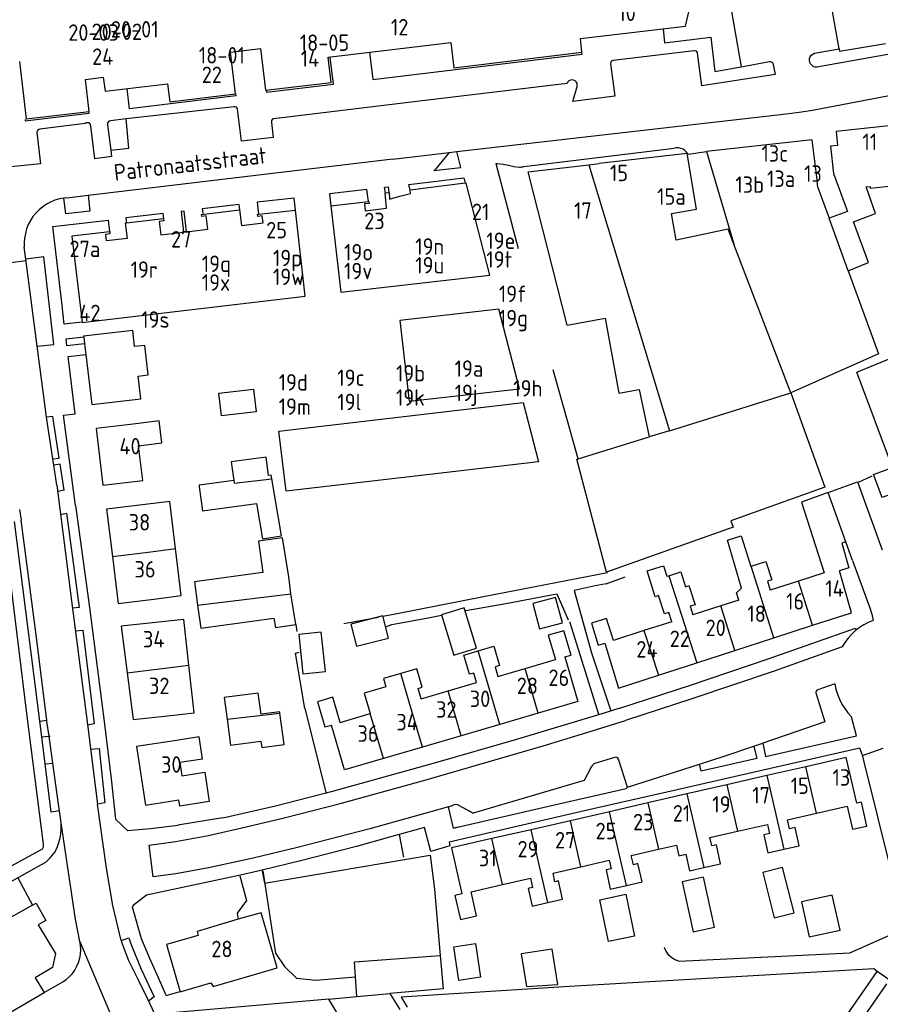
# Model space of a CAD drawing. Header units: metres. Extents: x 233829 to 239427, y 444283 to 448222.
# Tile 38 of 171: x 235729 to 235860, y 444764 to 444913. Entities that reach past the tile are written whole.
import ezdxf

# ---------------------------------------------------------------- set-up
doc = ezdxf.new("R2010")
doc.units = ezdxf.units.M
doc.header["$MEASUREMENT"] = 0
for name, color, linetype in [('DAKRAND', 4, 'Continuous'), ('DAKRAND-BYG', 4, 'Continuous'), ('HEG', 253, 'Continuous'), ('HOOFDGEBOUW', 4, 'Continuous'), ('HUISNUMMER', 253, 'Continuous'), ('KANTVERH', 253, 'Continuous'), ('MUUR', 253, 'Continuous'), ('RASTER', 253, 'Continuous'), ('STRAATNAAM', 253, 'Continuous'), ('TUSSENMUUR', 253, 'Continuous')]:
    doc.layers.add(name, color=color, linetype=linetype)
doc.styles.get("Standard").update_dxf_attribs({"font": 'iso.shx'})

msp = doc.modelspace()

# ---------------------------------------------------------------- linework, layer by layer
at = {"layer": 'DAKRAND'}
for p, q in [((235854.36, 444833.86), (235851.64, 444841.36)), ((235779.94, 444764.72), (235779.74, 444767.73)), ((235779.33, 444758.34), (235775.68, 444764.3)), ((235784.98, 444765.17), (235786.48, 444762.73))]:
    msp.add_line(p, q, dxfattribs=at)
for points in [[(235854.72, 444875.08), (235857.81, 444876.36), (235855.52, 444882.53), (235858.87, 444883.78), (235857.43, 444887.85), (235858.04, 444887.92), (235858.07, 444887.66), (235861.89, 444888.07), (235861.59, 444890.85)], [(235746.74, 444848.49), (235750.31, 444848.92), (235749.91, 444852.25), (235746.35, 444851.82)], [(235851.64, 444841.36), (235847.6, 444839.9), (235851.04, 444829.13)], [(235752.38, 444832.83), (235751.51, 444839.98), (235747.75, 444839.52)], [(235838.08, 444824.98), (235837.73, 444826.09), (235838.45, 444826.82), (235836.33, 444834.12), (235838.41, 444834.78), (235839.89, 444830.13), (235839.93, 444830.14)], [(235749.5, 444825.22), (235753.26, 444825.68), (235752.38, 444832.83)], [(235827.86, 444821.72), (235827.42, 444823.11), (235826.76, 444822.91), (235825.87, 444825.68), (235825.36, 444825.52), (235824.1, 444829.44), (235826.59, 444830.24), (235827.11, 444828.63), (235827.4, 444828.72)], [(235839.93, 444830.14), (235842.18, 444830.86), (235843.07, 444828.09), (235842.41, 444827.88), (235842.85, 444826.51)], [(235827.4, 444828.72), (235829.23, 444829.31), (235829.95, 444827.04), (235830.48, 444827.21), (235831.41, 444824.31), (235830.66, 444824.07), (235831.08, 444822.75)], [(235754.41, 444815.13), (235753.65, 444822.06), (235749.84, 444821.64)], [(235798.42, 444817.29), (235800.79, 444817.99), (235801.65, 444815.04), (235800.99, 444814.84), (235801.41, 444813.4)], [(235798.17, 444812.45), (235797.74, 444813.91), (235797.08, 444813.72), (235796.22, 444816.65), (235798.42, 444817.29)], [(235751.65, 444807.45), (235755.2, 444807.84), (235754.41, 444815.13)], [(235786.64, 444813.84), (235784.01, 444813.07), (235784.38, 444811.81), (235781.09, 444810.85), (235782, 444807.74)], [(235789.74, 444810), (235789.29, 444811.56), (235789.9, 444811.74), (235789.08, 444814.55), (235786.64, 444813.84)], [(235777.43, 444806.4), (235776.31, 444810.23), (235773.98, 444809.54), (235775.1, 444805.72), (235776.09, 444806.01)], [(235842.42, 444790.9), (235842.73, 444789.52), (235841.85, 444789.33), (235842.48, 444786.56), (235844.91, 444787.11)], [(235844.91, 444787.11), (235847.26, 444787.64), (235846.63, 444790.42), (235845.77, 444790.22), (235845.46, 444791.59)], [(235832.74, 444784.33), (235835.3, 444784.91), (235834.65, 444787.77), (235833.97, 444787.62), (235833.67, 444788.91)], [(235828.58, 444787.76), (235828.94, 444786.13), (235829.98, 444786.37), (235830.56, 444783.84), (235832.74, 444784.33)], [(235818.36, 444785.44), (235818.65, 444784.13), (235817.87, 444783.96), (235818.52, 444781.06), (235820.98, 444781.62)], [(235820.98, 444781.62), (235823.34, 444782.15), (235822.71, 444784.93), (235822.02, 444784.77), (235821.7, 444786.19)], [(235809.01, 444779.01), (235811.24, 444779.52), (235810.61, 444782.29), (235810.1, 444782.18), (235809.8, 444783.49)], [(235806.36, 444782.71), (235806.67, 444781.3), (235806, 444781.15), (235806.61, 444778.46), (235809.01, 444779.01)], [(235795.94, 444780.34), (235794.88, 444780.1), (235795.71, 444776.42), (235798.18, 444776.98), (235797.34, 444780.66)], [(235764.38, 444768.05), (235767.85, 444769.06), (235765.4, 444777.47), (235761.93, 444776.46)], [(235779.74, 444767.73), (235779.6, 444769.97), (235792.64, 444770.95), (235793.08, 444765.88), (235784.98, 444765.17)], [(235775.68, 444764.3), (235775.66, 444764.33), (235779.94, 444764.72)]]:
    msp.add_lwpolyline(points, dxfattribs=at)
at = {"layer": 'DAKRAND-BYG'}
for p, q in [((235768.48, 444834.78), (235767.02, 444843.45)), ((235770.67, 444821.31), (235769.93, 444825.96)), ((235760.22, 444806.92), (235760.74, 444802.95))]:
    msp.add_line(p, q, dxfattribs=at)
for points in [[(235861.44, 444845.16), (235856.02, 444859.69), (235873.15, 444866.71), (235878.94, 444851.32), (235865.1, 444846.11)], [(235759.37, 444853.05), (235758.95, 444856.49), (235764.23, 444857.09), (235764.64, 444853.65), (235759.37, 444853.05)], [(235767.02, 444843.45), (235766.93, 444844), (235766.53, 444843.94), (235766.15, 444846.75), (235760.85, 444846.04), (235761.23, 444843.19)], [(235866.27, 444843), (235859.85, 444840.6), (235858.55, 444844.08), (235861.44, 444845.16)], [(235761.23, 444843.19), (235755.96, 444842.48), (235755.99, 444842.21)], [(235755.99, 444842.21), (235756.48, 444838.6), (235764.71, 444839.71), (235765.62, 444834.3), (235768.48, 444834.78)], [(235769.93, 444825.96), (235769.85, 444826.42), (235769.62, 444828.55), (235768.65, 444834.46), (235765.01, 444833.96), (235765.66, 444829.19), (235755.26, 444827.76), (235755.74, 444824.24)], [(235811.23, 444821.57), (235810.19, 444825.42), (235806.73, 444824.48), (235807.77, 444820.63), (235811.23, 444821.57)], [(235755.74, 444824.24), (235756.23, 444820.72), (235767.34, 444822.25)], [(235794.73, 444816.62), (235798.17, 444817.68), (235796.28, 444823.84), (235792.84, 444822.78), (235794.73, 444816.62)], [(235779.02, 444821.34), (235779.89, 444817.98), (235784.75, 444819.23), (235783.89, 444822.59), (235779.02, 444821.34)], [(235767.34, 444822.25), (235767.57, 444820.82), (235770.67, 444821.31)], [(235775.17, 444814.13), (235774.55, 444820.11), (235771.13, 444819.75), (235771.75, 444813.77), (235775.17, 444814.13)], [(235768.26, 444807.82), (235768.24, 444808.03), (235765.39, 444807.66), (235764.97, 444810.86), (235759.8, 444810.19), (235760.22, 444806.92)], [(235760.74, 444802.95), (235765.37, 444803.55), (235765.49, 444802.58), (235768.89, 444803.02), (235768.26, 444807.82)], [(235844.73, 444784.32), (235841.71, 444783.56), (235843.44, 444776.68), (235846.46, 444777.43), (235844.73, 444784.32)], [(235829.47, 444782.16), (235831.14, 444774.58), (235834.35, 444775.29), (235832.68, 444782.87), (235829.47, 444782.16)], [(235820.87, 444780.26), (235822.19, 444773.92), (235818.24, 444773.1), (235816.92, 444779.44), (235820.87, 444780.26)], [(235852.29, 444780.14), (235847.59, 444779.1), (235848.75, 444773.79), (235853.46, 444774.82), (235852.29, 444780.14)], [(235798.01, 444772.77), (235798.78, 444767.66), (235795.47, 444767.16), (235794.7, 444772.27), (235798.01, 444772.77)], [(235805.76, 444766.26), (235810.54, 444766.55), (235809.66, 444771.94), (235804.98, 444771.21), (235805.76, 444766.26)]]:
    msp.add_lwpolyline(points, dxfattribs=at)
at = {"layer": 'HEG'}
msp.add_line((235791.78, 444781.06), (235792.64, 444770.97), dxfattribs=at)
for points in [[(235817.88, 444827.47), (235816.21, 444827.17), (235813.04, 444826.44), (235815.65, 444816.96)], [(235796.42, 444823.4), (235796.53, 444823.42), (235802.63, 444824.47), (235810.4, 444825.97), (235812.11, 444821.98)], [(235784.31, 444820.93), (235785.3, 444821.27), (235790.82, 444822.29), (235792.86, 444822.7)], [(235772.03, 444808.5), (235770.63, 444816.95), (235771.18, 444817.1)], [(235859.13, 444768.54), (235858.58, 444768.92), (235812.3, 444766.23), (235786.68, 444764.64), (235787.61, 444763.08)], [(235812.82, 444720.86), (235821.8, 444708.11), (235841.32, 444697.5), (235865.44, 444685.02), (235870.6, 444733.77), (235870.57, 444734.84), (235864.68, 444766.95), (235862.42, 444768.39), (235861.41, 444766.95), (235859.13, 444768.54)]]:
    msp.add_lwpolyline(points, dxfattribs=at)
at = {"layer": 'HOOFDGEBOUW'}
for p, q in [((235815.24, 444891.2), (235816.8, 444891.38)), ((235852.47, 444889.87), (235854.58, 444884.1)), ((235796.44, 444888.39), (235788.05, 444887.37)), ((235850.1, 444887.76), (235849.96, 444888.92)), ((235784.3, 444886.94), (235784.8, 444886.99)), ((235850.1, 444887.76), (235851.8, 444883.09)), ((235775.99, 444884.98), (235781.71, 444885.64)), ((235765.02, 444883.69), (235770.61, 444884.32)), ((235827.83, 444883.79), (235831.64, 444884.44)), ((235854.58, 444884.1), (235851.8, 444883.09)), ((235750.55, 444883), (235744.93, 444882.34)), ((235753.59, 444880.96), (235754.07, 444881.02)), ((235738.41, 444865.04), (235738.53, 444864)), ((235738.53, 444864), (235738.73, 444862.36)), ((235813.65, 444846.49), (235824.44, 444849.81)), ((235854.36, 444833.86), (235853.75, 444833.67)), ((235853.75, 444833.67), (235854.82, 444829.91)), ((235854.82, 444829.91), (235853.39, 444829.44)), ((235851.04, 444829.13), (235847.14, 444827.88)), ((235855.2, 444823.08), (235853.39, 444829.44)), ((235847.14, 444827.88), (235842.85, 444826.51)), ((235835.35, 444824.11), (235831.08, 444822.75)), ((235838.08, 444824.98), (235835.35, 444824.11)), ((235849.29, 444821.17), (235855.2, 444823.08)), ((235827.86, 444821.72), (235823.64, 444820.37)), ((235843.38, 444819.26), (235849.29, 444821.17)), ((235823.64, 444820.37), (235819, 444818.88)), ((235837.47, 444817.35), (235843.38, 444819.26)), ((235831.68, 444815.48), (235837.47, 444817.35)), ((235805.56, 444814.61), (235810.16, 444815.95)), ((235825.83, 444813.59), (235831.68, 444815.48)), ((235801.41, 444813.4), (235805.56, 444814.61)), ((235793.85, 444811.19), (235798.17, 444812.45)), ((235789.74, 444810), (235793.85, 444811.19)), ((235777.43, 444806.4), (235782, 444807.74)), ((235807.56, 444807.82), (235801.7, 444806.1)), ((235801.7, 444806.1), (235795.85, 444804.38)), ((235795.85, 444804.38), (235789.93, 444802.64)), ((235755.98, 444804.19), (235752.53, 444803.66)), ((235756.48, 444800.88), (235755.98, 444804.19)), ((235789.93, 444802.64), (235784.01, 444800.91)), ((235753.03, 444800.36), (235756.48, 444800.88)), ((235753.03, 444800.36), (235753.35, 444798.3)), ((235842.35, 444798.31), (235836.26, 444796.91)), ((235848.25, 444799.66), (235842.35, 444798.31)), ((235836.26, 444796.91), (235830.18, 444795.52)), ((235830.18, 444795.52), (235824.25, 444794.16)), ((235824.25, 444794.16), (235818.41, 444792.83)), ((235818.41, 444792.83), (235812.44, 444791.46)), ((235845.46, 444791.59), (235849.87, 444792.59)), ((235849.87, 444792.59), (235854.57, 444793.66)), ((235812.44, 444791.46), (235806.48, 444790.09)), ((235837.88, 444789.87), (235842.42, 444790.9)), ((235806.48, 444790.09), (235800.51, 444788.73)), ((235833.67, 444788.91), (235837.88, 444789.87)), ((235821.7, 444786.19), (235825.86, 444787.14)), ((235825.86, 444787.14), (235828.58, 444787.76)), ((235814.05, 444784.46), (235818.36, 444785.44)), ((235809.8, 444783.49), (235814.05, 444784.46)), ((235802.11, 444781.74), (235806.36, 444782.71)), ((235797.34, 444780.66), (235802.11, 444781.74))]:
    msp.add_line(p, q, dxfattribs=at)
for points in [[(235728.63, 444906.9), (235729.68, 444898.17), (235739.25, 444899.32), (235738.67, 444904.19), (235741.39, 444904.51), (235741.65, 444902.38), (235751.18, 444903.52), (235751.51, 444900.79), (235761.49, 444901.98), (235760.73, 444908.32), (235765.32, 444908.87), (235766.08, 444902.53), (235776.06, 444903.73), (235775.6, 444907.55), (235794.24, 444909.79), (235794.7, 444905.97), (235814.21, 444908.31), (235813.96, 444910.39), (235829.95, 444912.31), (235831.64, 444919.52)], [(235861.59, 444890.85), (235860.91, 444897.14), (235852.87, 444896.28), (235853.1, 444894.16), (235852.03, 444894.04), (235852.47, 444889.87)], [(235849.96, 444888.92), (235849.24, 444894.98), (235833.16, 444893.25), (235837.38, 444878.99)], [(235831.64, 444884.44), (235830.2, 444892.93), (235816.8, 444891.38)], [(235811.95, 444866.83), (235806.04, 444890.14), (235815.24, 444891.2)], [(235775.99, 444884.98), (235777.53, 444871.85), (235800.17, 444874.44), (235796.57, 444888.41), (235796.44, 444888.39)], [(235781.71, 444885.64), (235781.78, 444885.64), (235781.82, 444885.33), (235781.13, 444885.25), (235781.25, 444884.21), (235784.48, 444884.59), (235784.25, 444886.94), (235784.3, 444886.94)], [(235784.8, 444886.99), (235784.86, 444886.99), (235784.95, 444886), (235786.48, 444886.41), (235788.11, 444886.85), (235788.05, 444887.37)], [(235738.15, 444867.28), (235738.15, 444867.21), (235772.09, 444871.2), (235770.61, 444884.32)], [(235754.07, 444881.02), (235757.29, 444881.4), (235757.05, 444883.44), (235756.37, 444883.36), (235756.33, 444883.67), (235762.11, 444884.35)], [(235762.11, 444884.35), (235762.41, 444881.97), (235765.7, 444882.39), (235765.56, 444883.43), (235764.88, 444883.35), (235764.83, 444883.67), (235765.02, 444883.69)], [(235837.38, 444878.99), (235836.46, 444881.39), (235828.56, 444879.74), (235827.83, 444883.79)], [(235744.93, 444882.34), (235744.74, 444882.32), (235745.02, 444879.99), (235741.89, 444879.63), (235741.77, 444880.65), (235742.45, 444880.73), (235742.41, 444881.04), (235742.33, 444881.03)], [(235750.55, 444883), (235750.58, 444882.68), (235749.89, 444882.59), (235750.13, 444880.55), (235753.59, 444880.96)], [(235742.33, 444881.03), (235736.61, 444880.36), (235738.15, 444867.28)], [(235854.72, 444875.08), (235859.33, 444862.44), (235845.99, 444856.53)], [(235787.9, 444855.26), (235804.71, 444857.11), (235801.55, 444869.27), (235786.48, 444867.5), (235787.9, 444855.26)], [(235811.95, 444866.83), (235817.75, 444867.89), (235819.82, 444856.47), (235822.93, 444857.04), (235824.44, 444849.81)], [(235738.73, 444862.36), (235739.62, 444854.73), (235747.1, 444855.6), (235746.69, 444859.07), (235748.23, 444859.25), (235747.71, 444863.74), (235746.14, 444863.55), (235745.86, 444865.99), (235738.4, 444865.12), (235738.41, 444865.04)], [(235845.99, 444856.53), (235851.17, 444842.16), (235836.85, 444837.07), (235837.2, 444836.11), (235817.93, 444829.27), (235813.44, 444846.42), (235813.65, 444846.49)], [(235768.09, 444850.7), (235805.24, 444855.03), (235807.59, 444846.02), (235769.23, 444841.56), (235768.09, 444850.7)], [(235746.35, 444851.82), (235740.3, 444851.1), (235741.34, 444842.49), (235747.38, 444843.21), (235746.74, 444848.49)], [(235747.75, 444839.52), (235741.9, 444838.81), (235742.77, 444831.66)], [(235742.77, 444831.66), (235743.65, 444824.51), (235749.5, 444825.22)], [(235749.84, 444821.64), (235744.12, 444821.02), (235745.02, 444813.93)], [(235819, 444818.88), (235817.92, 444822.22), (235815.64, 444821.48), (235816.66, 444818.13), (235817.66, 444818.46)], [(235811.61, 444816.38), (235812.54, 444816.65), (235811.46, 444820.35), (235809.07, 444819.65), (235810.16, 444815.95)], [(235817.66, 444818.46), (235819.75, 444811.62), (235825.83, 444813.59)], [(235811.61, 444816.38), (235813.6, 444809.59), (235807.56, 444807.82)], [(235745.02, 444813.93), (235745.92, 444806.83), (235751.65, 444807.45)], [(235784.01, 444800.91), (235778.1, 444799.17), (235776.09, 444806.01)], [(235752.53, 444803.66), (235746.45, 444802.74), (235747.81, 444793.84), (235752.9, 444794.62)], [(235856.01, 444794.1), (235854.41, 444801.07), (235848.25, 444799.66)], [(235753.35, 444798.3), (235756.81, 444798.83), (235757.49, 444794.37), (235753.04, 444793.69), (235752.9, 444794.62)], [(235857.55, 444790.65), (235856.72, 444794.26), (235856.01, 444794.1)], [(235854.57, 444793.66), (235855.37, 444790.15), (235857.55, 444790.65)], [(235800.51, 444788.73), (235794.34, 444787.32), (235795.94, 444780.34)], [(235761.93, 444776.46), (235755.65, 444774.63), (235755.83, 444774.02), (235751.01, 444772.62), (235753.1, 444765.44), (235757.76, 444766.8), (235758.11, 444766.22), (235764.38, 444768.05)]]:
    msp.add_lwpolyline(points, dxfattribs=at)
at = {"layer": 'KANTVERH'}
for p, q in [((235853.34, 444908.85), (235852.34, 444914.52)), ((235868.32, 444909.32), (235849.94, 444906.05)), ((235831.27, 444908.52), (235818.95, 444907.07)), ((235849.57, 444908.16), (235853.34, 444908.85)), ((235761.29, 444900.02), (235744.86, 444898.17)), ((235795.16, 444893.21), (235845.27, 444898.95)), ((235738.64, 444897.46), (235731.73, 444896.63)), ((235742.05, 444897.3), (235742.52, 444893.41)), ((235744.86, 444898.17), (235742.5, 444897.91)), ((235785.45, 444892.06), (235794.02, 444893.07)), ((235794.02, 444893.07), (235791.96, 444890.57)), ((235794.02, 444893.07), (235795.16, 444893.21)), ((235830.34, 444892.84), (235833.16, 444893.25)), ((235739.08, 444886.57), (235785.45, 444892.09)), ((235801.12, 444891.42), (235804.5, 444878.48)), ((235735.86, 444886.19), (235735.4, 444886.14)), ((235735.86, 444886.19), (235739.08, 444886.57)), ((235723.94, 444875.91), (235729.64, 444876.65)), ((235731.33, 444863.61), (235729.61, 444876.86)), ((235733.71, 444846.5), (235732.73, 444852.84)), ((235733.71, 444846.5), (235734.68, 444846.6)), ((235733.86, 444845.52), (235733.71, 444846.5)), ((235734.83, 444845.66), (235733.86, 444845.52)), ((235734.33, 444842.5), (235733.86, 444845.52)), ((235735.42, 444841.73), (235734.83, 444845.66)), ((235735.42, 444841.73), (235734.45, 444841.51)), ((235728.64, 444838.79), (235728.9, 444837.14)), ((235731.73, 444806.61), (235727.88, 444836.96)), ((235855.38, 444831.02), (235854.36, 444833.86)), ((235816.75, 444807.63), (235812.35, 444821.72)), ((235815.65, 444816.96), (235818.6, 444808.16)), ((235852.67, 444812.27), (235850.09, 444811.38)), ((235816.75, 444807.63), (235816.76, 444807.59)), ((235731.73, 444806.61), (235732.79, 444806.76)), ((235732.03, 444804.19), (235731.73, 444806.61)), ((235732.03, 444804.19), (235733.13, 444804.29)), ((235733.13, 444804.29), (235733.29, 444804.3)), ((235733.7, 444800.21), (235733.13, 444804.29)), ((235732.55, 444800.09), (235732.03, 444804.19)), ((235856.88, 444801.35), (235860.04, 444802.51)), ((235732.55, 444800.09), (235733.7, 444800.21)), ((235819.14, 444801.09), (235816.17, 444800.17)), ((235821.11, 444796.54), (235832.09, 444800.06)), ((235795.51, 444793.79), (235797.67, 444792.58)), ((235737.14, 444776.5), (235734.96, 444791.15)), ((235787.09, 444785.91), (235786.47, 444789.36)), ((235728.37, 444782.78), (235730.63, 444778.6)), ((235730.63, 444778.6), (235731.2, 444778.91)), ((235731.2, 444778.91), (235732.67, 444776.28)), ((235730.63, 444778.6), (235722.53, 444774.09)), ((235732.67, 444776.28), (235731.49, 444775.6)), ((235737.8, 444773.09), (235737.14, 444776.5)), ((235731.49, 444775.6), (235734.11, 444771.26)), ((235737.8, 444773.09), (235743.58, 444759.45)), ((235734.11, 444771.26), (235733.67, 444769.12)), ((235733.67, 444769.12), (235731.03, 444767.57)), ((235853.22, 444760.07), (235859.13, 444768.54)), ((235731.03, 444767.57), (235732.4, 444765.33)), ((235732.4, 444765.33), (235735.22, 444766.97)), ((235860.53, 444766.67), (235855.83, 444759.86)), ((235645.94, 444714.97), (235732.4, 444765.33))]:
    msp.add_line(p, q, dxfattribs=at)
for points in [[(235840.67, 444921.48), (235840.96, 444919.82), (235837.39, 444919.16), (235836.21, 444918.95), (235838.43, 444906.12), (235842.72, 444906.9)], [(235849.27, 444899.52), (235878.71, 444905.12), (235915.82, 444912.28), (235936.34, 444916.21), (235935.21, 444922.12), (235915.19, 444918.3), (235868.32, 444909.32)], [(235826.55, 444911.9), (235826.77, 444909.76), (235833.82, 444910.6), (235834.44, 444905.39), (235838.43, 444906.12)], [(235853.34, 444908.85), (235853.4, 444908.5), (235860.36, 444909.67)], [(235781.9, 444908.31), (235782.39, 444904.19), (235814.22, 444908.03), (235814.19, 444908.3)], [(235831.8, 444908.18), (235831.74, 444908.35), (235831.61, 444908.48), (235831.45, 444908.54), (235831.27, 444908.52)], [(235843.31, 444906.47), (235843.58, 444904.93), (235832.44, 444903.21), (235831.8, 444908.18)], [(235849.94, 444906.05), (235849.65, 444906.07), (235849.39, 444906.17), (235849.16, 444906.33), (235848.98, 444906.55), (235848.86, 444906.8), (235848.81, 444907.08), (235848.83, 444907.36), (235848.93, 444907.63), (235849.09, 444907.86), (235849.31, 444908.04), (235849.57, 444908.16)], [(235766.2, 444902.55), (235766.22, 444902.26), (235776.39, 444903.47), (235775.91, 444907.59)], [(235818.57, 444906.57), (235819.19, 444901.62), (235812.82, 444900.83), (235813.46, 444903.12)], [(235818.95, 444907.07), (235818.79, 444907.01), (235818.66, 444906.9), (235818.58, 444906.74), (235818.57, 444906.57)], [(235842.72, 444906.9), (235842.88, 444906.9), (235843.03, 444906.85), (235843.17, 444906.76), (235843.26, 444906.63), (235843.31, 444906.47)], [(235811.95, 444903.58), (235789.48, 444900.87), (235767.34, 444898.21)], [(235813.46, 444903.12), (235813.49, 444903.37), (235813.45, 444903.61), (235813.33, 444903.82), (235813.15, 444903.99), (235812.93, 444904.09), (235812.69, 444904.13), (235812.45, 444904.09), (235812.23, 444903.97), (235812.06, 444903.8), (235811.95, 444903.58)], [(235761.49, 444901.98), (235761.53, 444901.69), (235745.37, 444899.71), (235745, 444902.78)], [(235729.52, 444898.07), (235729.52, 444897.89), (235739.26, 444899.07), (235739.23, 444899.32)], [(235761.82, 444899.67), (235761.76, 444899.84), (235761.64, 444899.97), (235761.47, 444900.03), (235761.29, 444900.02)], [(235766.98, 444897.66), (235767.23, 444895.33), (235762.41, 444894.78), (235761.82, 444899.67)], [(235845.27, 444898.95), (235847.27, 444899.2), (235849.27, 444899.52)], [(235739.51, 444897.14), (235739.46, 444897.32), (235739.34, 444897.47), (235739.17, 444897.57), (235738.98, 444897.6), (235738.8, 444897.56), (235738.64, 444897.46)], [(235742.52, 444893.41), (235742.63, 444892.44), (235740.09, 444892.13), (235739.51, 444897.14)], [(235742.5, 444897.91), (235742.34, 444897.86), (235742.2, 444897.77), (235742.1, 444897.63), (235742.05, 444897.47), (235742.05, 444897.3)], [(235742.52, 444893.41), (235745.27, 444893.71), (235744.86, 444898.17)], [(235767.34, 444898.21), (235767.19, 444898.17), (235767.08, 444898.08), (235766.99, 444897.95), (235766.96, 444897.8), (235766.98, 444897.66)], [(235731.3, 444896.14), (235731.86, 444891.33), (235723.3, 444890.5)], [(235731.73, 444896.63), (235731.56, 444896.58), (235731.42, 444896.47), (235731.33, 444896.31), (235731.3, 444896.14)], [(235791.65, 444890.33), (235795.78, 444890.8), (235795.16, 444893.21)], [(235801.12, 444891.42), (235801.37, 444891.42), (235802.21, 444891.32), (235803.03, 444891.13), (235803.85, 444890.93), (235804.69, 444890.85), (235804.86, 444890.86), (235805.03, 444890.88), (235805.2, 444890.91), (235805.37, 444890.93), (235828.21, 444893.74)], [(235830.34, 444892.84), (235830.13, 444893.13), (235829.87, 444893.37), (235829.58, 444893.56), (235829.25, 444893.7), (235828.91, 444893.77), (235828.56, 444893.78), (235828.21, 444893.74)], [(235791.65, 444890.33), (235791.82, 444890.43), (235791.96, 444890.57)], [(235788.05, 444887.37), (235787.86, 444888.22), (235796.23, 444889.21), (235796.44, 444888.39)], [(235781.71, 444885.64), (235781.5, 444887.46), (235775.82, 444886.8), (235775.99, 444884.98)], [(235784.3, 444886.94), (235784.19, 444887.78), (235784.7, 444887.84), (235784.8, 444886.99)], [(235735.4, 444886.14), (235734.71, 444886.01), (235734.03, 444885.81), (235733.38, 444885.54), (235732.76, 444885.21), (235732.17, 444884.82), (235731.63, 444884.37), (235731.13, 444883.87), (235730.69, 444883.32), (235730.3, 444882.73), (235729.98, 444882.1), (235729.72, 444881.44), (235729.53, 444880.77), (235729.41, 444880.07), (235729.36, 444879.37), (235729.37, 444878.66)], [(235739.08, 444886.57), (235739.35, 444884.17), (235735.68, 444883.73), (235735.4, 444886.14)], [(235762.11, 444884.35), (235762.17, 444884.36), (235762.08, 444885.16), (235756.44, 444884.49), (235756.51, 444883.79)], [(235770.61, 444884.32), (235770.43, 444886.15), (235764.8, 444885.5), (235765.02, 444883.69)], [(235750.55, 444883), (235750.6, 444883), (235750.51, 444883.79), (235744.84, 444883.12), (235744.93, 444882.34)], [(235754.07, 444881.02), (235753.7, 444884.17), (235753.22, 444884.12), (235753.59, 444880.96)], [(235738.15, 444867.28), (235735.46, 444866.95), (235735.08, 444870.26), (235733.73, 444881.8), (235742.12, 444882.79), (235742.33, 444881.03)], [(235729.61, 444876.86), (235729.52, 444877.58), (235729.37, 444878.66)], [(235731.33, 444863.61), (235733.86, 444863.88), (235732.32, 444877.23), (235729.61, 444876.86)], [(235738.53, 444864), (235735.86, 444863.68), (235735.74, 444864.73), (235738.41, 444865.04)], [(235732.73, 444852.84), (235732.38, 444855.57), (235731.33, 444863.61)], [(235737.15, 444839.39), (235735.36, 444853.13), (235737.09, 444853.34), (235736.05, 444862.04), (235738.73, 444862.36)], [(235734.68, 444846.6), (235733.73, 444852.95), (235732.73, 444852.84)], [(235734.33, 444842.5), (235736.53, 444824.9), (235738.98, 444806.09), (235740.53, 444793.96)], [(235851.64, 444841.36), (235856.14, 444842.97), (235859.86, 444832.64)], [(235725.66, 444840.92), (235726.18, 444836.74), (235729.77, 444807.37), (235732.24, 444787.89), (235732.24, 444787.44), (235732.08, 444787.13), (235706.36, 444773.05), (235673.93, 444755.01), (235659.11, 444781.53), (235663.1, 444783.85)], [(235737.15, 444839.39), (235739.31, 444823.88), (235741.59, 444806.12), (235742.57, 444797.83), (235742.57, 444797.8), (235743.25, 444791.68), (235745.11, 444789.92)], [(235734.88, 444838.04), (235735.78, 444838.2), (235737.72, 444823.89), (235736.67, 444823.79)], [(235732.79, 444806.76), (235731.08, 444820.48), (235728.9, 444837.14)], [(235855.38, 444831.02), (235858.01, 444823.85), (235858.3, 444822.86), (235858.49, 444821.91)], [(235858.49, 444821.91), (235857.76, 444821.61), (235857.06, 444821.24), (235856.4, 444820.82), (235855.78, 444820.33), (235855.2, 444819.79), (235854.68, 444819.21), (235854.21, 444818.58), (235853.8, 444817.91)], [(235737.12, 444820.32), (235738.27, 444820.41), (235740, 444806.19), (235738.99, 444806.01)], [(235819.97, 444808.59), (235830.7, 444812.07), (235842.51, 444816.05), (235855.83, 444820.74), (235855.94, 444820.47)], [(235853.8, 444817.91), (235843.44, 444814.19), (235830.9, 444809.97), (235820.83, 444806.72)], [(235852.67, 444812.27), (235852.83, 444811.47), (235853.07, 444810.68), (235853.37, 444809.92), (235853.74, 444809.2), (235854.17, 444808.5), (235854.67, 444807.85), (235855.22, 444807.25)], [(235849.81, 444810.73), (235851.17, 444806.49), (235846.87, 444805), (235841.7, 444803.23)], [(235850.09, 444811.38), (235849.95, 444811.3), (235849.84, 444811.18), (235849.78, 444811.04), (235849.77, 444810.89), (235849.81, 444810.73)], [(235819.97, 444808.59), (235817.24, 444807.73), (235804.27, 444803.83), (235791.93, 444800.24), (235776.04, 444795.84), (235767.61, 444793.69), (235759.58, 444791.82), (235759.56, 444791.9), (235752.72, 444790.79), (235752.71, 444790.71), (235748.57, 444790.21), (235745.67, 444789.96), (235745.11, 444789.92)], [(235733.13, 444804.29), (235732.82, 444806.56), (235732.79, 444806.76)], [(235793.88, 444793.59), (235788.46, 444792.06), (235781.92, 444790.23), (235770.92, 444787.38), (235764.18, 444785.74), (235757.41, 444784.3), (235752.43, 444783.4), (235749, 444782.92), (235748.39, 444787.76), (235752.39, 444788.3), (235757.4, 444789.23), (235763.11, 444790.51), (235768.92, 444791.88), (235777.61, 444794.1), (235790.3, 444797.61), (235808.29, 444802.83), (235814.95, 444804.86), (235820.83, 444806.72)], [(235840.37, 444802.79), (235841.7, 444803.23), (235842.13, 444801.2), (235855.95, 444804.38), (235855.22, 444807.25)], [(235739.46, 444802.32), (235740.75, 444802.42), (235741.6, 444794.16), (235740.53, 444793.96)], [(235856.91, 444801.29), (235856.49, 444802.51), (235843.55, 444799.56), (235828.69, 444796.16), (235815.89, 444793.25), (235803.85, 444790.47), (235793.99, 444788.19), (235794.1, 444787.61), (235791.19, 444786.77), (235790.27, 444790.43), (235784.94, 444788.94)], [(235826.73, 444772.25), (235826.95, 444771.63), (235827.26, 444771.15), (235827.66, 444770.78), (235828.31, 444770.33), (235828.99, 444770.1), (235854.97, 444771.38), (235863.44, 444775.11), (235857.11, 444800.41), (235856.91, 444801.29), (235856.89, 444801.36)], [(235832.09, 444800.06), (235835.84, 444801.25), (235840.37, 444802.79), (235840.83, 444800.92), (235832.34, 444798.98), (235832.09, 444800.06)], [(235734.71, 444792.94), (235733.48, 444792.76), (235732.55, 444800.09)], [(235734.71, 444792.94), (235734.57, 444793.98), (235733.7, 444800.21)], [(235794.63, 444790.32), (235809.56, 444793.76), (235820.92, 444796.37), (235821.11, 444796.54), (235819.76, 444800.79)], [(235816.17, 444800.17), (235815.96, 444800.07), (235815.8, 444799.92), (235815.68, 444799.72)], [(235819.76, 444800.79), (235819.66, 444800.95), (235819.51, 444801.07), (235819.33, 444801.12), (235819.14, 444801.09)], [(235815.68, 444799.72), (235814.52, 444797.55), (235797.66, 444792.59), (235795.49, 444793.79)], [(235744.09, 444773.26), (235742.86, 444778.56), (235741.89, 444784.25), (235740.53, 444793.96)], [(235795.44, 444790.49), (235794.65, 444790.31), (235793.88, 444793.59), (235794.73, 444793.85)], [(235795.51, 444793.79), (235795.26, 444793.87), (235794.99, 444793.9), (235794.73, 444793.85)], [(235718.02, 444777.19), (235727.15, 444782.1), (235729.46, 444783.39), (235731.45, 444784.47), (235732.64, 444785.16), (235733.32, 444785.79), (235734.09, 444786.72), (235734.41, 444787.53), (235734.62, 444788.15), (235734.81, 444788.83), (235734.95, 444789.48), (235734.98, 444790.24), (235734.96, 444791.15), (235734.71, 444792.94)], [(235784.94, 444788.94), (235779.9, 444787.54), (235771.37, 444785.35), (235765.56, 444783.95), (235762.25, 444783.18), (235747.96, 444780.14), (235745.95, 444778.57), (235745.79, 444778.34), (235747.17, 444773.52)], [(235765.65, 444783.83), (235767.06, 444774.58), (235767.61, 444771.33), (235768.95, 444769.26), (235770.79, 444767.49), (235773.71, 444767.23), (235779.74, 444767.73)], [(235762.14, 444783.09), (235763.16, 444779.34), (235761.76, 444777.42), (235761.93, 444776.46)], [(235735.22, 444766.97), (235735.76, 444767.33), (235736.25, 444767.76), (235736.68, 444768.23), (235737.06, 444768.75), (235737.38, 444769.31), (235737.63, 444769.91), (235737.81, 444770.53), (235737.92, 444771.17), (235737.96, 444771.81), (235737.92, 444772.46), (235737.8, 444773.09)], [(235744.09, 444773.26), (235745.26, 444773.64), (235745.57, 444772.72), (235747.16, 444768.87), (235749.13, 444764.65), (235748.28, 444763.99)], [(235744.09, 444773.26), (235744.26, 444772.73), (235745.21, 444770.19), (235746.67, 444767.28), (235748.06, 444764.45), (235749.19, 444762.08)], [(235747.17, 444773.52), (235748.4, 444770.56), (235749.73, 444767.62), (235750.76, 444765.28), (235750.96, 444764.86), (235753.08, 444765.5)], [(235775.68, 444764.3), (235752.43, 444762.29), (235759.83, 444750.05), (235772.2, 444729.94), (235780, 444717.04), (235784.95, 444708.74)]]:
    msp.add_lwpolyline(points, dxfattribs=at)
at = {"layer": 'MUUR'}
for p, q in [((235856.17, 444842.89), (235858.34, 444843.88)), ((235817.88, 444827.47), (235820.77, 444828.52))]:
    msp.add_line(p, q, dxfattribs=at)
at = {"layer": 'RASTER'}
for p, q in [((235813.65, 444846.49), (235809.8, 444860.02)), ((235777.96, 444821.44), (235783.27, 444822.43)), ((235770.67, 444821.31), (235770.85, 444820.24)), ((235772.03, 444808.5), (235775.28, 444795.59))]:
    msp.add_line(p, q, dxfattribs=at)
for points in [[(235783.9, 444822.55), (235786.07, 444822.99), (235799.21, 444825.57), (235818.08, 444829.22)], [(235765.57, 444783.81), (235765.92, 444781.98), (235791.12, 444786.21), (235791.78, 444781.06)]]:
    msp.add_lwpolyline(points, dxfattribs=at)
at = {"layer": 'TUSSENMUUR'}
for p, q in [((235815.24, 444891.2), (235827.5, 444850.76)), ((235854.72, 444875.08), (235851.8, 444883.09)), ((235845.99, 444856.53), (235837.38, 444878.99)), ((235827.5, 444850.76), (235845.99, 444856.53)), ((235827.5, 444850.76), (235824.44, 444849.81)), ((235748.62, 444832.37), (235752.38, 444832.83)), ((235742.77, 444831.66), (235748.62, 444832.37)), ((235843.38, 444819.26), (235839.93, 444830.14)), ((235827.4, 444828.72), (235831.68, 444815.48)), ((235849.29, 444821.17), (235847.14, 444827.88)), ((235755.74, 444824.24), (235769.93, 444825.96)), ((235837.47, 444817.35), (235835.35, 444824.11)), ((235823.64, 444820.37), (235825.83, 444813.59)), ((235801.7, 444806.1), (235798.42, 444817.29)), ((235750.73, 444814.66), (235754.41, 444815.13)), ((235745.02, 444813.93), (235750.73, 444814.66)), ((235787.93, 444809.47), (235786.64, 444813.84)), ((235807.56, 444807.82), (235805.56, 444814.61)), ((235795.85, 444804.38), (235793.85, 444811.19)), ((235789.93, 444802.64), (235787.93, 444809.47)), ((235760.22, 444806.92), (235768.26, 444807.82)), ((235784.01, 444800.91), (235782, 444807.74)), ((235842.35, 444798.31), (235844.91, 444787.11)), ((235849.87, 444792.59), (235848.25, 444799.66)), ((235836.26, 444796.91), (235837.88, 444789.87)), ((235830.18, 444795.52), (235832.74, 444784.33)), ((235824.25, 444794.16), (235825.86, 444787.14)), ((235820.98, 444781.62), (235818.41, 444792.83)), ((235814.05, 444784.46), (235812.44, 444791.46)), ((235809.01, 444779.01), (235806.48, 444790.09)), ((235802.11, 444781.74), (235800.51, 444788.73)), ((235779.94, 444764.72), (235784.98, 444765.17))]:
    msp.add_line(p, q, dxfattribs=at)
msp.add_lwpolyline([(235761.23, 444843.19), (235761.28, 444842.8), (235767.02, 444843.45)], dxfattribs=at)

# ---------------------------------------------------------------- texts
at = {"layer": 'HUISNUMMER'}
for s, p in [('10', (235819.74, 444913.06)), ('20-03', (235736.06, 444910.06)), ('20-02', (235739.61, 444910.19)), ('20-01', (235742.54, 444910.56)), ('12', (235785.14, 444910.88)), ('18-05', (235771.27, 444908.52)), ('18-01', (235755.92, 444906.61)), ('24', (235739.69, 444906.4)), ('14', (235771.42, 444906.1)), ('22', (235756.37, 444903.64)), ('11', (235856.87, 444893.45)), ('13c', (235841.51, 444891.68)), ('15', (235818.46, 444888.71)), ('13', (235848, 444888.62)), ('13b', (235837.54, 444886.94)), ('13a', (235842.35, 444887.83)), ('15a', (235825.64, 444885.12)), ('21', (235797.46, 444882.8)), ('17', (235813, 444883)), ('23', (235781.08, 444881.41)), ('25', (235766.17, 444880.02)), ('27', (235751.69, 444878.62)), ('19e', (235799.66, 444878.41)), ('27a', (235736.24, 444877.16)), ('19o', (235778.01, 444876.66)), ('19n', (235788.84, 444877.53)), ('19p', (235767.19, 444875.78)), ('19t', (235799.66, 444875.56)), ('19r', (235745.54, 444874.02)), ('19q', (235756.37, 444874.9)), ('19v', (235778.01, 444873.8)), ('19u', (235788.84, 444874.68)), ('19w', (235767.19, 444872.92)), ('19x', (235756.37, 444872.05)), ('19f', (235801.56, 444870.33)), ('42', (235737.74, 444867.42)), ('19s', (235747.15, 444866.42)), ('19g', (235801.56, 444866.64)), ('19a', (235794.83, 444858.96)), ('19c', (235776.99, 444857.57)), ('19b', (235785.91, 444858.26)), ('19d', (235768.07, 444856.87)), ('19h', (235803.75, 444855.96)), ('19k', (235785.91, 444854.57)), ('19j', (235794.83, 444855.27)), ('19m', (235768.07, 444853.18)), ('19l', (235776.99, 444853.88)), ('40', (235743.84, 444847.16)), ('38', (235745.26, 444835.59)), ('36', (235746.14, 444828.44)), ('14', (235851.22, 444825.52)), ('16', (235845.26, 444823.57)), ('18', (235839.36, 444821.68)), ('20', (235833.01, 444819.54)), ('34', (235747.42, 444817.81)), ('22', (235827.55, 444817.87)), ('24', (235822.48, 444816.27)), ('28', (235804.29, 444810.73)), ('26', (235809.11, 444811.95)), ('32', (235748.34, 444810.72)), ('30', (235797.14, 444808.74)), ('32', (235792.01, 444807.12)), ('34', (235785.97, 444805.19)), ('36', (235780.05, 444803.45)), ('30', (235750.17, 444798.75)), ('13', (235852.32, 444796.78)), ('15', (235845.96, 444795.52)), ('17', (235840.11, 444794.09)), ('21', (235828.02, 444791.33)), ('19', (235834.03, 444792.7)), ('23', (235821.97, 444790)), ('25', (235816.28, 444788.64)), ('27', (235810.11, 444787.24)), ('29', (235804.4, 444785.89)), ('31', (235798.53, 444784.53)), ('28', (235757.82, 444770.7))]:
    msp.add_text(s, height=2.5, dxfattribs=at).set_placement(p)
at = {"layer": 'STRAATNAAM'}
msp.add_text('Patronaatsstraat', height=2.5, rotation=6.663, dxfattribs=at).set_placement((235743.16, 444888.76))

doc.saveas('drawing.dxf')
